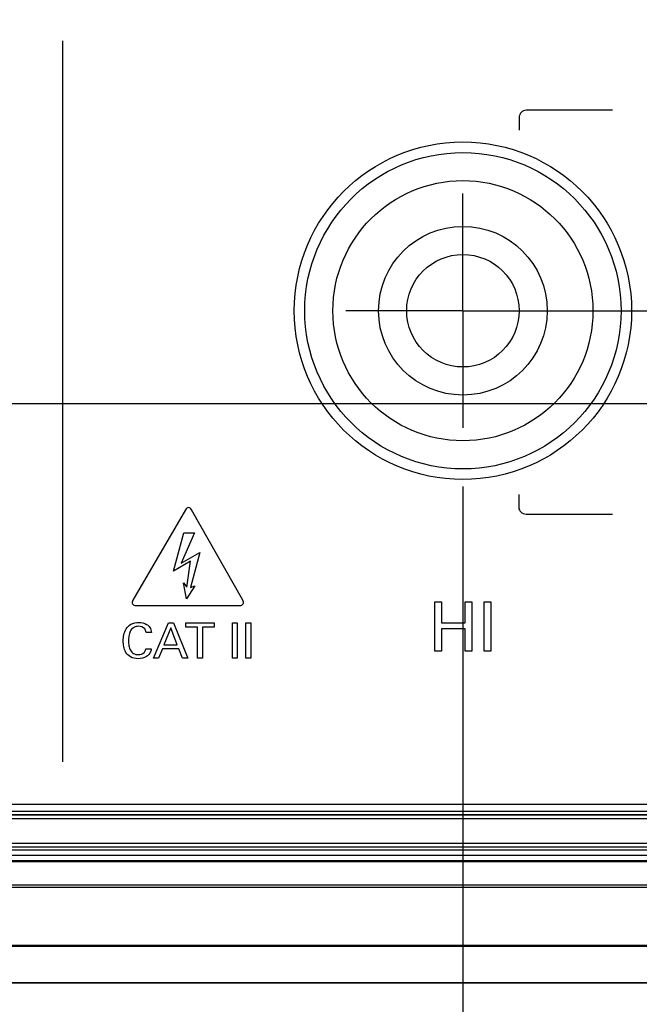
# Model space of a CAD drawing. Header units: inches. Extents: x 0 to 34, y 0 to 22.
# Tile 33 of 136: x 11.836 to 12.497, y 4.519 to 5.569. Entities that reach past the tile are written whole.
import ezdxf

# ---------------------------------------------------------------- set-up
doc = ezdxf.new("R2010")
doc.units = ezdxf.units.IN
doc.header["$LTSCALE"] = 1.87
doc.header["$MEASUREMENT"] = 0
doc.linetypes.add('CENTER', pattern=[0.6, 0.375, -0.075, 0.075, -0.075])
doc.layers.get('0').update_dxf_attribs({"linetype": 'CONTINUOUS'})
doc.layers.add('02___PRT_ALL_AXES', color=7, linetype='CONTINUOUS')
doc.layers.add('DIMENSIONS', color=7, linetype='CONTINUOUS')
doc.styles.get("Standard").update_dxf_attribs({"font": 'txt', "width": 0.8})
doc.dimstyles.new('DIMSTYLE_3', dxfattribs={"dimtxt": 0.125, "dimasz": 0.18, "dimexe": 0.125, "dimexo": 0.0625, "dimgap": 0.03125, "dimtad": 0, "dimtih": 1, "dimtoh": 1, "dimdec": 3, "dimlfac": 1.333333, "dimzin": 4, "dimdsep": 46, "dimtxsty": 'STANDARD', "dimblk": '_FILLED', "dimblk1": '_FILLED', "dimblk2": '_FILLED', "dimcen": 0.09, "dimadec": 0, "dimazin": 0, "dimtp": 0.001, "dimtm": 0.001, "dimtfac": 1, "dimtdec": 3, "dimtofl": 0, "dimtmove": 0, "dimatfit": 3, "dimldrblk": '_FILLED', "dimfxl": 1, "dimtolj": 1, "dimtzin": 4, "dimarcsym": 0})

# ---------------------------------------------------------------- blocks, each defined once
blk = doc.blocks.new('*D12')
at = {"layer": 'DIMENSIONS', "color": 2, "linetype": 'CONTINUOUS'}
for p, q in [((11.5027, 6.0595), (15.1216, 6.0595)), ((15.1216, 6.0595), (15.1722, 5.9453)), ((15.1722, 5.9453), (15.4917, 5.9453))]:
    blk.add_line(p, q, dxfattribs=at)
at = {"layer": 'DIMENSIONS', "color": 2, "linetype": 'CONTINUOUS', "insert": (15.5542, 6.0078), "char_height": 0.125, "width": 1.325, "attachment_point": 1, "line_spacing_factor": 0.9}
blk.add_mtext('2.024{\\Ftxt.shx;\\W1.000000;\\H0.125000; }[51.42]', dxfattribs=at)
blk = doc.blocks.new('_FILLED')
at = {"color": 0, "linetype": 'BYBLOCK'}
blk.add_solid([(0, 0), (-1, 0.1736), (-1, -0.1736)], dxfattribs=at)
blk = doc.blocks.new('*D13')
at = {"layer": 'DIMENSIONS', "color": 2, "linetype": 'CONTINUOUS'}
for p, q in [((15.1216, 6.262), (15.1772, 6.4358)), ((15.1772, 6.4358), (15.4917, 6.4358)), ((11.5027, 6.262), (15.1216, 6.262))]:
    blk.add_line(p, q, dxfattribs=at)
at = {"layer": 'DIMENSIONS', "color": 2, "linetype": 'CONTINUOUS', "insert": (15.5542, 6.4983), "char_height": 0.125, "width": 1.325, "attachment_point": 1, "line_spacing_factor": 0.9}
blk.add_mtext('2.294{\\Ftxt.shx;\\W1.000000;\\H0.125000; }[58.28]', dxfattribs=at)
blk = doc.blocks.new('*D18')
at = {"layer": 'DIMENSIONS', "color": 2, "linetype": 'CONTINUOUS'}
blk.add_line((12.3089, 5.0709), (12.3089, 3.5678), dxfattribs=at)
at = {"layer": 'DIMENSIONS', "color": 2, "linetype": 'CONTINUOUS', "insert": (12.2464, 3.5053), "char_height": 0.125, "width": 1.425, "attachment_point": 3, "rotation": 90, "line_spacing_factor": 0.9}
blk.add_mtext('8.673{\\Ftxt.shx;\\W1.000000;\\H0.125000; }[220.29]', dxfattribs=at)
blk = doc.blocks.new('*D19')
at = {"layer": 'DIMENSIONS', "color": 2, "linetype": 'CONTINUOUS'}
blk.add_line((12.8714, 5.0709), (12.8714, 3.5678), dxfattribs=at)
at = {"layer": 'DIMENSIONS', "color": 2, "linetype": 'CONTINUOUS', "insert": (12.8089, 3.5053), "char_height": 0.125, "width": 1.425, "attachment_point": 3, "rotation": 90, "line_spacing_factor": 0.9}
blk.add_mtext('9.423{\\Ftxt.shx;\\W1.000000;\\H0.125000; }[239.34]', dxfattribs=at)
blk = doc.blocks.new('*D20')
at = {"layer": 'DIMENSIONS', "color": 2, "linetype": 'CONTINUOUS'}
blk.add_line((13.4339, 5.0709), (13.4339, 3.5678), dxfattribs=at)
at = {"layer": 'DIMENSIONS', "color": 2, "linetype": 'CONTINUOUS', "insert": (13.3714, 3.5053), "char_height": 0.125, "width": 1.525, "attachment_point": 3, "rotation": 90, "line_spacing_factor": 0.9}
blk.add_mtext('10.173{\\Ftxt.shx;\\W1.000000;\\H0.125000; }[258.39]', dxfattribs=at)
blk = doc.blocks.new('*D21')
at = {"layer": 'DIMENSIONS', "color": 2, "linetype": 'CONTINUOUS'}
blk.add_line((13.9964, 5.0709), (13.9964, 3.5678), dxfattribs=at)
at = {"layer": 'DIMENSIONS', "color": 2, "linetype": 'CONTINUOUS', "insert": (13.9339, 3.5053), "char_height": 0.125, "width": 1.525, "attachment_point": 3, "rotation": 90, "line_spacing_factor": 0.9}
blk.add_mtext('10.923{\\Ftxt.shx;\\W1.000000;\\H0.125000; }[277.44]', dxfattribs=at)
blk = doc.blocks.new('*D22')
at = {"layer": 'DIMENSIONS', "color": 2, "linetype": 'CONTINUOUS'}
blk.add_line((14.8042, 4.761), (14.8042, 3.5678), dxfattribs=at)
at = {"layer": 'DIMENSIONS', "color": 2, "linetype": 'CONTINUOUS', "insert": (14.7417, 3.5053), "char_height": 0.125, "width": 1.425, "attachment_point": 3, "rotation": 90, "line_spacing_factor": 0.9}
blk.add_mtext('12.000{\\Ftxt.shx;\\W1.000000;\\H0.125000; }[304.8]', dxfattribs=at)
blk = doc.blocks.new('*D35')
at = {"layer": 'DIMENSIONS', "color": 2, "linetype": 'CONTINUOUS'}
blk.add_line((11.7605, 5.1595), (15.4917, 5.1595), dxfattribs=at)
at = {"layer": 'DIMENSIONS', "color": 2, "linetype": 'CONTINUOUS', "insert": (15.5542, 5.222), "char_height": 0.125, "width": 1.525, "attachment_point": 1, "line_spacing_factor": 0.9}
blk.add_mtext('6X .824{\\Ftxt.shx;\\W1.000000;\\H0.125000; }[20.94]', dxfattribs=at)

msp = doc.modelspace()

# ---------------------------------------------------------------- linework, layer by layer
at = {"color": 40, "linetype": 'CONTINUOUS'}
for p, q in [((11.88172, 5.54642), (11.88172, 4.77714)), ((12.46852, 5.47224), (12.37643, 5.47224)), ((12.36893, 5.46474), (12.36893, 5.4512)), ((12.36893, 5.04874), (12.36893, 5.06228)), ((12.01289, 5.04625), (11.95672, 4.94966)), ((12.07411, 4.94969), (12.0193, 5.04622)), ((12.46852, 5.04124), (12.37643, 5.04124)), ((12.00004, 4.98082), (12.01123, 5.02164)), ((12.02242, 5.02164), (12.00815, 4.98922)), ((12.01123, 5.02164), (12.02242, 5.02164)), ((12.00815, 4.98922), (12.0283, 5.00068)), ((12.0283, 5.00068), (12.01822, 4.96321)), ((12.01822, 4.99145), (12.00004, 4.98082)), ((12.0143, 4.96349), (12.01822, 4.99145)), ((12.01066, 4.96824), (12.0143, 4.96349)), ((12.01401, 4.95118), (12.01066, 4.96824)), ((12.0227, 4.96517), (12.01401, 4.95118)), ((12.01822, 4.96321), (12.0227, 4.96517)), ((12.27887, 4.94798), (12.28616, 4.94798)), ((12.27887, 4.89531), (12.27887, 4.94798)), ((12.28616, 4.94798), (12.28616, 4.92537)), ((12.31119, 4.94798), (12.31849, 4.94798)), ((12.31119, 4.92537), (12.31119, 4.94798)), ((12.31849, 4.94798), (12.31849, 4.89531)), ((12.33151, 4.94798), (12.33882, 4.94798)), ((12.33151, 4.89531), (12.33151, 4.94798)), ((12.33882, 4.94798), (12.33882, 4.89531)), ((11.95994, 4.9441), (12.07086, 4.9441)), ((11.97877, 4.88789), (11.99462, 4.92553)), ((11.99717, 4.92037), (11.98988, 4.90191)), ((11.99462, 4.92553), (12.0002, 4.92553)), ((12.00411, 4.90191), (11.99717, 4.92037)), ((12.0002, 4.92553), (12.01542, 4.88789)), ((12.0131, 4.92553), (12.0435, 4.92553)), ((12.0131, 4.92109), (12.0131, 4.92553)), ((12.02572, 4.92109), (12.0131, 4.92109)), ((12.02572, 4.88789), (12.02572, 4.92109)), ((12.0435, 4.92109), (12.03087, 4.92109)), ((12.03087, 4.92109), (12.03087, 4.88789)), ((12.0435, 4.92553), (12.0435, 4.92109)), ((12.06289, 4.92553), (12.0681, 4.92553)), ((12.06289, 4.88789), (12.06289, 4.92553)), ((12.0681, 4.92553), (12.0681, 4.88789)), ((12.07737, 4.92553), (12.08258, 4.92553)), ((12.07737, 4.88789), (12.07737, 4.92553)), ((12.08258, 4.92553), (12.08258, 4.88789)), ((12.28616, 4.92537), (12.31119, 4.92537)), ((12.31119, 4.91909), (12.28616, 4.91909)), ((12.28616, 4.91909), (12.28616, 4.89531)), ((12.31119, 4.89531), (12.31119, 4.91909)), ((11.97641, 4.91536), (11.97083, 4.91536)), ((11.97057, 4.89779), (11.9763, 4.89779)), ((11.98821, 4.89769), (11.98414, 4.88789)), ((12.00568, 4.89769), (11.98821, 4.89769)), ((11.98988, 4.90191), (12.00411, 4.90191)), ((12.00973, 4.88789), (12.00568, 4.89769)), ((12.28616, 4.89531), (12.27887, 4.89531)), ((12.31849, 4.89531), (12.31119, 4.89531)), ((12.33882, 4.89531), (12.33151, 4.89531)), ((11.98414, 4.88789), (11.97877, 4.88789)), ((12.01542, 4.88789), (12.00973, 4.88789)), ((12.03087, 4.88789), (12.02572, 4.88789)), ((12.0681, 4.88789), (12.06289, 4.88789)), ((12.08258, 4.88789), (12.07737, 4.88789))]:
    msp.add_line(p, q, dxfattribs=at)
at = {"color": 7, "linetype": 'CONTINUOUS'}
for p, q in [((6.20542, 4.73197), (14.40292, 4.73197)), ((14.40292, 4.72441), (6.20542, 4.72441)), ((14.40292, 4.72066), (6.20542, 4.72066)), ((14.40292, 4.72035), (6.20542, 4.72035)), ((14.40292, 4.7166), (6.20542, 4.7166)), ((6.20582, 4.69041), (14.40253, 4.69041)), ((6.20582, 4.68667), (14.40253, 4.68667)), ((14.40294, 4.68319), (6.2054, 4.68319)), ((14.40294, 4.67721), (6.2054, 4.67721)), ((6.20917, 4.67197), (14.39917, 4.67197)), ((6.20917, 4.67087), (14.39917, 4.67087)), ((14.39917, 4.6458), (6.20917, 4.6458)), ((14.39917, 4.64308), (6.20917, 4.64308)), ((5.80798, 4.5816), (14.80037, 4.5816)), ((6.10417, 4.58056), (14.50417, 4.58056)), ((14.7593, 4.54125), (5.84904, 4.54125)), ((14.50417, 4.54168), (6.10417, 4.54168))]:
    msp.add_line(p, q, dxfattribs=at)
for radius in [0.16875, 0.13875, 0.09, 0.06]:
    msp.add_circle((12.30892, 5.25847), radius, dxfattribs=at)
at = {"color": 40, "linetype": 'CONTINUOUS'}
for points in [[(12.37643, 5.47224), (12.37452, 5.47224), (12.37054, 5.47062), (12.36893, 5.46665), (12.36893, 5.46474)], [(12.37643, 5.04124), (12.37452, 5.04124), (12.37054, 5.04286), (12.36893, 5.04683), (12.36893, 5.04874)], [(11.96265, 4.89159), (11.96481, 4.89159), (11.96723, 4.89228), (11.96874, 4.89383)]]:
    msp.add_open_spline(points, degree=3, dxfattribs=at)
for points, knots in [([(12.0193, 5.04622), (12.01866, 5.04737), (12.01612, 5.0497), (12.01355, 5.04739), (12.01289, 5.04625)], [0, 0, 0, 0, 0.4995862, 1, 1, 1, 1]), ([(11.95672, 4.94966), (11.95606, 4.94852), (11.95532, 4.94515), (11.95862, 4.9441), (11.95994, 4.9441)], [0, 0, 0, 0, 0.4994433, 1, 1, 1, 1]), ([(12.07086, 4.9441), (12.07218, 4.9441), (12.07547, 4.94516), (12.07477, 4.94854), (12.07411, 4.94969)], [0, 0, 0, 0, 0.4998245, 1, 1, 1, 1]), ([(11.94643, 4.90629), (11.94643, 4.90844), (11.94688, 4.91291), (11.94922, 4.91943), (11.95469, 4.92501), (11.96008, 4.92605), (11.9629, 4.92605)], [0, 0, 0, 0, 0.2239888, 0.4629091, 0.7070511, 1, 1, 1, 1]), ([(11.9629, 4.92605), (11.96582, 4.92605), (11.97053, 4.92515), (11.97531, 4.92066), (11.97626, 4.9172), (11.97641, 4.91536)], [0, 0, 0, 0, 0.4614518, 0.7087352, 1, 1, 1, 1]), ([(11.9627, 4.92188), (11.96079, 4.92188), (11.95701, 4.92097), (11.95359, 4.91651), (11.95224, 4.9115), (11.95201, 4.90804), (11.95201, 4.90634)], [0, 0, 0, 0, 0.2703533, 0.5096541, 0.7594842, 1, 1, 1, 1]), ([(11.97083, 4.91536), (11.97062, 4.91668), (11.96948, 4.92054), (11.96512, 4.92188), (11.9627, 4.92188)], [0, 0, 0, 0, 0.3558867, 1, 1, 1, 1]), ([(11.96223, 4.88731), (11.95947, 4.88731), (11.95421, 4.8883), (11.94895, 4.89377), (11.94683, 4.90003), (11.94643, 4.90426), (11.94643, 4.90629)], [0, 0, 0, 0, 0.2983897, 0.5434098, 0.7812438, 1, 1, 1, 1]), ([(11.95201, 4.90634), (11.95201, 4.90457), (11.95225, 4.90112), (11.95372, 4.89624), (11.95727, 4.89228), (11.96083, 4.89159), (11.96265, 4.89159)], [0, 0, 0, 0, 0.2593501, 0.5040438, 0.734011, 1, 1, 1, 1]), ([(11.9763, 4.89779), (11.97612, 4.89612), (11.9751, 4.89291), (11.97034, 4.88838), (11.96539, 4.88731), (11.96223, 4.88731)], [0, 0, 0, 0, 0.2625608, 0.5041647, 1, 1, 1, 1]), ([(11.96874, 4.89383), (11.96906, 4.89417), (11.96996, 4.89535), (11.97039, 4.8968), (11.97057, 4.89779)], [0, 0, 0, 0, 0.3151939, 1, 1, 1, 1])]:
    msp.add_open_spline(points, degree=3, knots=knots, dxfattribs=at)
at = {"layer": '02___PRT_ALL_AXES', "color": 7, "linetype": 'CENTER'}
for q in [(12.30892, 5.38355), (12.18385, 5.25847), (12.74635, 5.25847), (12.30892, 5.1334)]:
    msp.add_line((12.30892, 5.25847), q, dxfattribs=at)
at = {"layer": '02___PRT_ALL_AXES', "color": 7, "linetype": 'CONTINUOUS'}
msp.add_circle((12.30892, 5.25847), 0.18, dxfattribs=at)

# ---------------------------------------------------------------- dimensions: what is measured, and where the dimension line sits
at = {"layer": 'DIMENSIONS', "color": 2, "linetype": 'CONTINUOUS'}
for feature_location, offset, dtype, origin, picture, middle in [((11.50275, 6.26197), (3.98893, 0.17387), 0, (11.44025, 4.54125), '*D13', (16.21667, 6.43584)), ((11.50275, 6.05947), (3.98893, -0.11417), 0, (11.44025, 4.54125), '*D12', (16.21667, 5.94531)), ((12.30892, 5.0709), (0, -1.50306), 1, (5.80417, 5.1334), '*D18', (12.30892, 2.79283)), ((12.87142, 5.0709), (0, -1.50306), 1, (5.80417, 5.1334), '*D19', (12.87142, 2.79283)), ((13.43392, 5.0709), (0, -1.50306), 1, (5.80417, 5.1334), '*D20', (13.43392, 2.74283)), ((13.99642, 5.0709), (0, -1.50306), 1, (5.80417, 5.1334), '*D21', (13.99642, 2.74283)), ((14.80417, 4.76097), (0, -1.19314), 1, (5.80417, 4.82347), '*D22', (14.80417, 2.79283))]:
    dim = msp.add_ordinate_dim(feature_location=feature_location, offset=offset, dtype=dtype, origin=origin, dimstyle='DIMSTYLE_3', dxfattribs=at)
    dim.commit()
    dim.dimension.update_dxf_attribs({"geometry": picture, "text_midpoint": middle})
dim = msp.add_ordinate_dim(feature_location=(11.76048, 5.15947), offset=(3.73119, 0), dtype=0, origin=(11.69798, 4.54125), text='6X <>', dimstyle='DIMSTYLE_3', dxfattribs=at)
dim.commit()
dim.dimension.update_dxf_attribs({"geometry": '*D35', "text_midpoint": (16.31667, 5.15947)})

doc.saveas('drawing.dxf')
